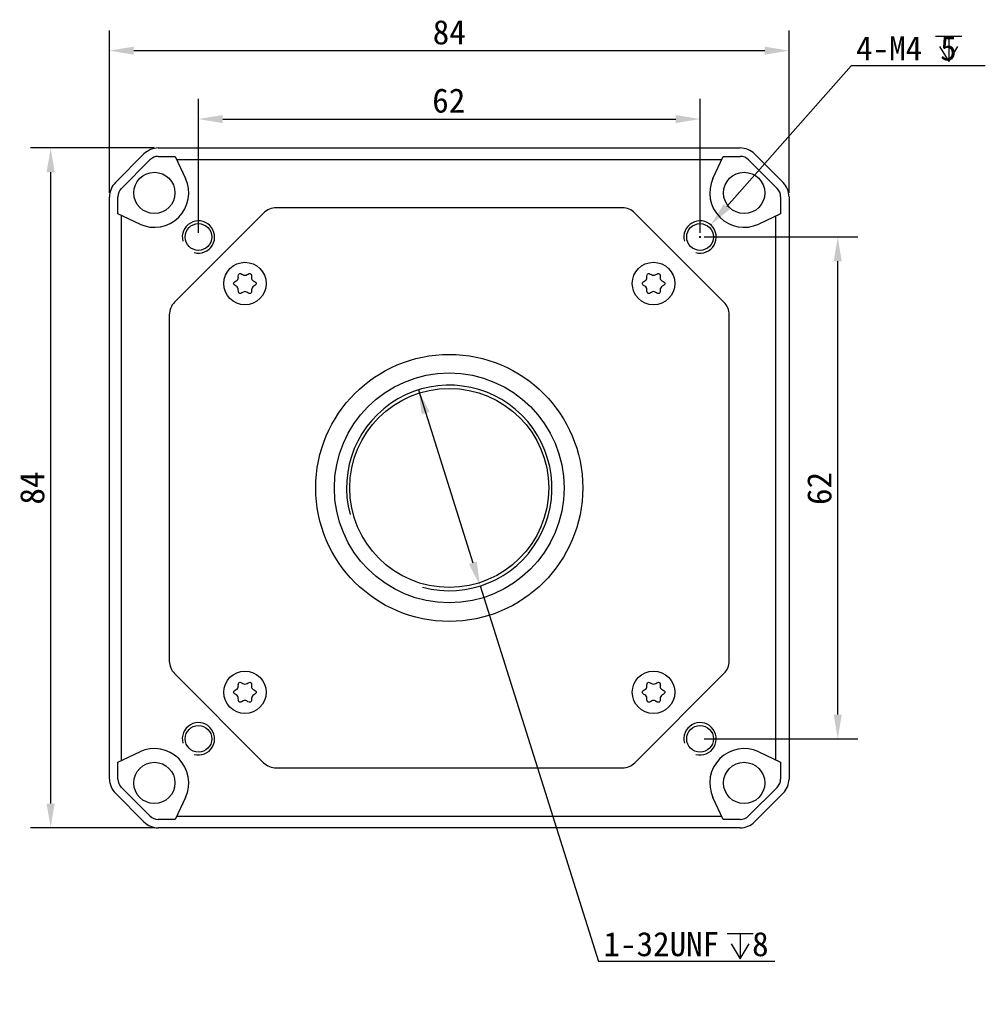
# Model space of a CAD drawing. Header units: millimetres. Extents: x 39 to 444, y 112 to 250.
# Tile 1 of 2: x 39 to 158, y 112 to 234. Entities that reach past the tile are written whole.
import ezdxf

# ---------------------------------------------------------------- set-up
doc = ezdxf.new("R2010")
doc.units = ezdxf.units.MM
doc.header["$LTSCALE"] = 23.1
doc.header["$PDMODE"] = 3
doc.header["$PDSIZE"] = 8
doc.layers.get('0').update_dxf_attribs({"linetype": 'CONTINUOUS'})
doc.layers.get('Defpoints').update_dxf_attribs({"linetype": 'CONTINUOUS'})
doc.layers.add('00_COMPONENTS', color=7, linetype='CONTINUOUS')
doc.layers.add('51__DRAFT_DIMS', color=7, linetype='CONTINUOUS')
doc.styles.get("Standard").update_dxf_attribs({"font": 'simfang.ttf'})
doc.dimstyles.new('DIMSTYLE_1', dxfattribs={"dimtxt": 3, "dimasz": 3, "dimexe": 2.5, "dimexo": 0.5, "dimgap": 0.75, "dimtad": 1, "dimdsep": 46, "dimtxsty": 'STANDARD', "dimblk": '_FILLED', "dimblk1": '_FILLED', "dimblk2": '_FILLED', "dimcen": 0.09, "dimclrt": 3, "dimazin": 2, "dimtp": 0.3, "dimtm": 0.3, "dimtfac": 1, "dimtofl": 0, "dimtmove": 0, "dimatfit": 3, "dimldrblk": '_FILLED', "dimfxl": 1, "dimtolj": 1, "dimarcsym": 0})
doc.dimstyles.new('DIMSTYLE_2', dxfattribs={"dimtxt": 3, "dimasz": 3, "dimexe": 2.5, "dimexo": 0.5, "dimtad": 1, "dimdsep": 46, "dimtxsty": 'STANDARD', "dimblk": '_FILLED', "dimblk1": '_FILLED', "dimblk2": '_FILLED', "dimcen": 0.09, "dimclrt": 3, "dimazin": 2, "dimtp": 0.1, "dimtm": 0.1, "dimtfac": 1, "dimtofl": 0, "dimtmove": 0, "dimatfit": 1, "dimldrblk": '_FILLED', "dimfxl": 1, "dimtolj": 1, "dimarcsym": 0})
doc.dimstyles.new('DIMSTYLE_5', dxfattribs={"dimtxt": 3, "dimasz": 3, "dimexe": 2.5, "dimexo": 0.5, "dimtad": 1, "dimdsep": 46, "dimtxsty": 'STANDARD', "dimblk": '_FILLED', "dimblk1": '_FILLED', "dimblk2": '_FILLED', "dimcen": 0.09, "dimclrt": 3, "dimazin": 2, "dimtp": 0.2, "dimtm": 0.2, "dimtfac": 1, "dimtmove": 0, "dimatfit": 2, "dimldrblk": '_FILLED', "dimfxl": 1, "dimtolj": 1, "dimarcsym": 0})

# ---------------------------------------------------------------- blocks, each defined once
blk = doc.blocks.new('_FILLED')
at = {"color": 0, "linetype": 'ByBlock'}
blk.add_solid([(0, 0), (-1, 0.167), (-1, -0.167)], dxfattribs=at)
blk = doc.blocks.new('*D1')
at = {"layer": '51__DRAFT_DIMS', "color": 0, "lineweight": -2}
for p, q in [((49.66, 212.47), (49.66, 232.53)), ((133.66, 212.47), (133.66, 232.53)), ((130.66, 230.03), (52.66, 230.03))]:
    blk.add_line(p, q, dxfattribs=at)
at = {"layer": 'Defpoints', "color": 0}
for p in [(49.66, 230.03), (49.66, 211.97), (133.66, 211.97)]:
    blk.add_point(p, dxfattribs=at)
at = {"layer": '51__DRAFT_DIMS', "color": 0, "linetype": 'ByBlock', "lineweight": -2, "xscale": 3, "yscale": 3, "zscale": 3, "rotation": 180}
blk.add_blockref('_FILLED', (49.66, 230.03), dxfattribs=at)
at = {"layer": '51__DRAFT_DIMS', "color": 0, "linetype": 'ByBlock', "lineweight": -2, "xscale": 3, "yscale": 3, "zscale": 3}
blk.add_blockref('_FILLED', (133.66, 230.03), dxfattribs=at)
at = {"layer": '51__DRAFT_DIMS', "insert": (91.66, 233.81), "char_height": 3, "attachment_point": 2}
blk.add_mtext('\\A1;84', dxfattribs=at)
blk = doc.blocks.new('*D2')
at = {"layer": '51__DRAFT_DIMS', "color": 0, "lineweight": -2}
for p, q in [((55.2, 218.01), (39.89, 218.01)), ((42.39, 215.01), (42.39, 137.01)), ((55.2, 134.01), (39.89, 134.01))]:
    blk.add_line(p, q, dxfattribs=at)
at = {"layer": 'Defpoints', "color": 0}
for p in [(55.7, 218.01), (42.39, 134.01), (55.7, 134.01)]:
    blk.add_point(p, dxfattribs=at)
at = {"layer": '51__DRAFT_DIMS', "color": 0, "linetype": 'ByBlock', "lineweight": -2, "xscale": 3, "yscale": 3, "zscale": 3}
for p, rotation in [((42.39, 218.01), 90), ((42.39, 134.01), 270)]:
    blk.add_blockref('_FILLED', p, dxfattribs=dict(at, rotation=rotation))
at = {"layer": '51__DRAFT_DIMS', "insert": (38.61, 175.99), "char_height": 3, "attachment_point": 2, "rotation": 90}
blk.add_mtext('\\A1;84', dxfattribs=at)
blk = doc.blocks.new('*D3')
at = {"layer": '51__DRAFT_DIMS', "color": 0, "lineweight": -2}
for p, q in [((60.66, 207.51), (60.66, 224.08)), ((122.66, 207.51), (122.66, 224.08)), ((63.66, 221.58), (119.66, 221.58))]:
    blk.add_line(p, q, dxfattribs=at)
at = {"layer": 'Defpoints', "color": 0}
for p in [(122.66, 221.58), (60.66, 207.01), (122.66, 207.01)]:
    blk.add_point(p, dxfattribs=at)
at = {"layer": '51__DRAFT_DIMS', "color": 0, "linetype": 'ByBlock', "lineweight": -2, "xscale": 3, "yscale": 3, "zscale": 3, "rotation": 180}
blk.add_blockref('_FILLED', (60.66, 221.58), dxfattribs=at)
at = {"layer": '51__DRAFT_DIMS', "color": 0, "linetype": 'ByBlock', "lineweight": -2, "xscale": 3, "yscale": 3, "zscale": 3}
blk.add_blockref('_FILLED', (122.66, 221.58), dxfattribs=at)
at = {"layer": '51__DRAFT_DIMS', "insert": (91.6, 225.37), "char_height": 3, "attachment_point": 2}
blk.add_mtext('\\A1;62', dxfattribs=at)
blk = doc.blocks.new('*D4')
at = {"layer": '51__DRAFT_DIMS', "color": 0, "lineweight": -2}
for p, q in [((123.16, 207.01), (142.18, 207.01)), ((139.68, 148.01), (139.68, 204.01)), ((123.16, 145.01), (142.18, 145.01))]:
    blk.add_line(p, q, dxfattribs=at)
at = {"layer": 'Defpoints', "color": 0}
for p in [(122.66, 207.01), (139.68, 207.01), (122.66, 145.01)]:
    blk.add_point(p, dxfattribs=at)
at = {"layer": '51__DRAFT_DIMS', "color": 0, "linetype": 'ByBlock', "lineweight": -2, "xscale": 3, "yscale": 3, "zscale": 3}
for p, rotation in [((139.68, 207.01), 90), ((139.68, 145.01), 270)]:
    blk.add_blockref('_FILLED', p, dxfattribs=dict(at, rotation=rotation))
at = {"layer": '51__DRAFT_DIMS', "insert": (135.9, 175.94), "char_height": 3, "attachment_point": 2, "rotation": 90}
blk.add_mtext('\\A1;62', dxfattribs=at)
blk = doc.blocks.new('*D5')
at = {"layer": '51__DRAFT_DIMS', "color": 0, "lineweight": -2}
for p in [(125.97, 210.76), (157.92, 228.16)]:
    blk.add_line(p, (141.32, 228.16), dxfattribs=at)
at = {"layer": '51__DRAFT_DIMS', "color": 0}
for p, q in [((122.57, 207.01), (122.75, 207.01)), ((122.66, 206.92), (122.66, 207.1))]:
    blk.add_line(p, q, dxfattribs=at)
at = {"layer": 'Defpoints', "color": 0}
for p in [(123.98, 208.51), (121.34, 205.51)]:
    blk.add_point(p, dxfattribs=at)
at = {"layer": '51__DRAFT_DIMS', "color": 0, "linetype": 'ByBlock', "lineweight": -2, "xscale": 3, "yscale": 3, "zscale": 3, "rotation": 228.5726390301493}
blk.add_blockref('_FILLED', (123.98, 208.51), dxfattribs=at)
at = {"layer": '51__DRAFT_DIMS', "insert": (141.95, 231.82), "char_height": 3, "attachment_point": 1}
blk.add_mtext('\\A1;4-M{\\A1;4\\Fgdt|c0;  \\fFangSong|b0|i0|c0|p0;5}', dxfattribs=at)
blk = doc.blocks.new('*D10')
at = {"layer": '51__DRAFT_DIMS', "color": 0, "lineweight": -2}
for p, q in [((87.84, 188.12), (94.58, 166.76)), ((95.48, 163.89), (110.11, 117.49)), ((131.92, 117.49), (110.11, 117.49))]:
    blk.add_line(p, q, dxfattribs=at)
at = {"layer": 'Defpoints', "color": 0}
for p in [(87.84, 188.12), (95.48, 163.89)]:
    blk.add_point(p, dxfattribs=at)
at = {"layer": '51__DRAFT_DIMS', "color": 0, "linetype": 'ByBlock', "lineweight": -2, "xscale": 3, "yscale": 3, "zscale": 3}
for p, rotation in [((87.84, 188.12), 107.5002796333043), ((95.48, 163.89), 287.5002796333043)]:
    blk.add_blockref('_FILLED', p, dxfattribs=dict(at, rotation=rotation))
at = {"layer": '51__DRAFT_DIMS', "insert": (110.73, 121.15), "char_height": 3, "attachment_point": 1}
blk.add_mtext('\\A1;1-32UNF  8', dxfattribs=at)

msp = doc.modelspace()

# ---------------------------------------------------------------- linework, layer by layer
at = {"layer": '00_COMPONENTS', "color": 7, "lineweight": 30}
for p, q in [((55.696, 218.006), (127.625, 218.006)), ((50.393, 213.738), (53.928, 217.274)), ((55.696, 216.967), (57.796, 216.967)), ((57.796, 216.967), (59.062, 214.252)), ((124.259, 214.252), (125.524, 216.967)), ((125.524, 216.967), (127.625, 216.967)), ((129.393, 217.274), (132.928, 213.738)), ((54.663, 216.539), (51.127, 213.004)), ((132.193, 213.004), (128.658, 216.539)), ((49.66, 140.042), (49.66, 211.971)), ((50.7, 209.87), (50.7, 211.971)), ((132.621, 211.971), (132.621, 209.87)), ((133.66, 211.971), (133.66, 140.042)), ((113.049, 210.606), (70.272, 210.606)), ((53.414, 208.604), (50.7, 209.87)), ((68.716, 209.962), (57.705, 198.95)), ((125.616, 198.95), (114.605, 209.962)), ((132.621, 209.87), (129.907, 208.604)), ((57.06, 197.395), (57.06, 154.617)), ((126.26, 154.617), (126.26, 197.395)), ((57.705, 153.062), (68.716, 142.05)), ((114.605, 142.05), (125.616, 153.062)), ((50.7, 142.142), (53.414, 143.408)), ((129.907, 143.408), (132.621, 142.142)), ((50.7, 140.042), (50.7, 142.142)), ((70.272, 141.406), (113.049, 141.406)), ((132.621, 142.142), (132.621, 140.042)), ((51.127, 139.009), (54.663, 135.473)), ((128.658, 135.473), (132.193, 139.009)), ((53.928, 134.738), (50.393, 138.274)), ((59.062, 137.76), (57.796, 135.045)), ((125.524, 135.045), (124.259, 137.76)), ((132.928, 138.274), (129.393, 134.738)), ((57.796, 135.045), (55.696, 135.045)), ((127.625, 135.045), (125.524, 135.045)), ((127.625, 134.006), (55.696, 134.006))]:
    msp.add_line(p, q, dxfattribs=at)
at = {"layer": '00_COMPONENTS', "lineweight": 30}
for p, q in [((125.336, 216.563), (57.985, 216.563)), ((51.104, 209.682), (51.104, 142.331)), ((132.044, 142.411), (132.044, 209.601)), ((57.985, 135.45), (125.336, 135.45))]:
    msp.add_line(p, q, dxfattribs=at)
at = {"layer": '00_COMPONENTS', "color": 7, "lineweight": 30}
for centre, radius in [((55.21, 212.456), 2.55), ((128.11, 212.456), 2.55), ((60.66, 207.006), 1.65), ((122.66, 207.006), 1.65), ((66.41, 201.256), 2.625), ((116.91, 201.256), 2.625), ((91.66, 176.006), 16.5), ((91.66, 176.006), 14.2), ((91.66, 176.006), 12.3), ((66.41, 150.756), 2.625), ((116.91, 150.756), 2.625), ((60.66, 145.006), 1.65), ((122.66, 145.006), 1.65), ((55.21, 139.556), 2.55), ((128.11, 139.556), 2.55)]:
    msp.add_circle(centre, radius, dxfattribs=at)
for centre, radius, start, end in [((55.696, 215.506), 2.5, 90, 135), ((127.625, 215.506), 2.5, 45, 90), ((55.696, 215.506), 1.461, 90, 135), ((127.625, 215.506), 1.461, 45, 90), ((55.21, 212.456), 4.25, 245, 25), ((128.11, 212.456), 4.25, 155, 295), ((52.16, 211.971), 2.5, 135, 180), ((52.16, 211.971), 1.461, 135, 180), ((131.16, 211.971), 1.461, 0, 45), ((131.16, 211.971), 2.5, 0, 45), ((70.272, 208.406), 2.2, 90, 135), ((113.049, 208.406), 2.2, 45, 90), ((65.127, 201.997), 0.462, 296.76577, 3.23423), ((66.41, 202.768), 0.488, 237.1925, 302.8075), ((67.599, 201.943), 0.372, 175.30431, 244.69569), ((115.627, 201.997), 0.462, 296.76577, 3.23423), ((116.91, 202.768), 0.488, 237.1925, 302.8075), ((118.099, 201.943), 0.372, 175.30431, 244.69569), ((65.101, 200.5), 0.488, 357.1925, 62.8075), ((67.693, 200.515), 0.462, 116.76577, 183.23423), ((115.601, 200.5), 0.488, 357.1925, 62.8075), ((118.193, 200.515), 0.462, 116.76577, 183.23423), ((66.41, 199.883), 0.372, 55.30431, 124.69569), ((116.91, 199.883), 0.372, 55.30431, 124.69569), ((59.26, 197.395), 2.2, 135, 180), ((124.06, 197.395), 2.2, 0, 45), ((59.26, 154.617), 2.2, 180, 225), ((124.06, 154.617), 2.2, 315, 360), ((65.127, 151.497), 0.462, 296.76577, 3.23423), ((66.41, 152.268), 0.488, 237.1925, 302.8075), ((67.599, 151.443), 0.372, 175.30431, 244.69569), ((115.627, 151.497), 0.462, 296.76577, 3.23423), ((116.91, 152.268), 0.488, 237.1925, 302.8075), ((118.099, 151.443), 0.372, 175.30431, 244.69569), ((65.101, 150), 0.488, 357.1925, 62.8075), ((66.41, 149.383), 0.372, 55.30431, 124.69569), ((67.693, 150.015), 0.462, 116.76577, 183.23423), ((115.601, 150), 0.488, 357.1925, 62.8075), ((116.91, 149.383), 0.372, 55.30431, 124.69569), ((118.193, 150.015), 0.462, 116.76577, 183.23423), ((55.21, 139.556), 4.25, 335, 115), ((128.11, 139.556), 4.25, 65, 205), ((70.272, 143.606), 2.2, 225, 270), ((113.049, 143.606), 2.2, 270, 315), ((52.16, 140.042), 2.5, 180, 225), ((52.16, 140.042), 1.461, 180, 225), ((131.16, 140.042), 1.461, 315, 360), ((131.16, 140.042), 2.5, 315, 360), ((55.696, 136.506), 1.461, 225, 270), ((127.625, 136.506), 1.461, 270, 315), ((55.696, 136.506), 2.5, 225, 270), ((127.625, 136.506), 2.5, 270, 315)]:
    msp.add_arc(centre, radius, start, end, dxfattribs=at)
at = {"layer": '00_COMPONENTS'}
for centre in [(60.66, 207.006), (122.66, 207.006), (60.66, 145.006), (122.66, 145.006)]:
    msp.add_arc(centre, 2, 255, 195, dxfattribs=at)
at = {"layer": '00_COMPONENTS', "color": 8}
msp.add_arc((91.66, 176.006), 12.7, 255, 195, dxfattribs=at)
at = {"layer": '00_COMPONENTS', "color": 7, "lineweight": 30}
for points, knots in [([(65.589, 202.023), (65.575, 202.265), (65.655, 202.56), (65.949, 202.485), (66.146, 202.358)], [0, 0, 0, 0, 0.5046054, 1, 1, 1, 1]), ([(66.675, 202.358), (66.872, 202.485), (67.175, 202.562), (67.251, 202.245), (67.228, 201.973)], [0, 0, 0, 0, 0.4792334, 1, 1, 1, 1]), ([(116.089, 202.023), (116.075, 202.265), (116.155, 202.56), (116.449, 202.485), (116.646, 202.358)], [0, 0, 0, 0, 0.5046054, 1, 1, 1, 1]), ([(117.175, 202.358), (117.372, 202.485), (117.675, 202.562), (117.751, 202.245), (117.728, 201.973)], [0, 0, 0, 0, 0.4792334, 1, 1, 1, 1]), ([(65.324, 200.934), (65.115, 201.041), (64.904, 201.258), (65.119, 201.475), (65.336, 201.584)], [0, 0, 0, 0, 0.4953946, 1, 1, 1, 1]), ([(67.44, 201.606), (67.687, 201.489), (67.926, 201.263), (67.702, 201.037), (67.485, 200.928)], [0, 0, 0, 0, 0.5161674, 1, 1, 1, 1]), ([(115.824, 200.934), (115.615, 201.041), (115.404, 201.258), (115.619, 201.475), (115.836, 201.584)], [0, 0, 0, 0, 0.4953946, 1, 1, 1, 1]), ([(117.94, 201.606), (118.187, 201.489), (118.426, 201.263), (118.202, 201.037), (117.985, 200.928)], [0, 0, 0, 0, 0.5161674, 1, 1, 1, 1]), ([(66.199, 200.189), (65.974, 200.034), (65.662, 199.941), (65.577, 200.242), (65.588, 200.476)], [0, 0, 0, 0, 0.5207666, 1, 1, 1, 1]), ([(67.232, 200.489), (67.246, 200.247), (67.162, 199.94), (66.847, 200.034), (66.622, 200.189)], [0, 0, 0, 0, 0.4838326, 1, 1, 1, 1]), ([(116.699, 200.189), (116.474, 200.034), (116.162, 199.941), (116.077, 200.242), (116.088, 200.476)], [0, 0, 0, 0, 0.5207666, 1, 1, 1, 1]), ([(117.732, 200.489), (117.746, 200.247), (117.662, 199.94), (117.347, 200.034), (117.122, 200.189)], [0, 0, 0, 0, 0.4838326, 1, 1, 1, 1]), ([(65.324, 150.434), (65.115, 150.541), (64.904, 150.758), (65.119, 150.975), (65.336, 151.084)], [0, 0, 0, 0, 0.4953946, 1, 1, 1, 1]), ([(65.589, 151.523), (65.575, 151.765), (65.655, 152.06), (65.949, 151.985), (66.146, 151.858)], [0, 0, 0, 0, 0.5046054, 1, 1, 1, 1]), ([(66.675, 151.858), (66.872, 151.985), (67.175, 152.062), (67.251, 151.745), (67.228, 151.473)], [0, 0, 0, 0, 0.4792334, 1, 1, 1, 1]), ([(67.44, 151.106), (67.687, 150.989), (67.926, 150.763), (67.702, 150.537), (67.485, 150.428)], [0, 0, 0, 0, 0.5161674, 1, 1, 1, 1]), ([(115.824, 150.434), (115.615, 150.541), (115.404, 150.758), (115.619, 150.975), (115.836, 151.084)], [0, 0, 0, 0, 0.4953946, 1, 1, 1, 1]), ([(116.089, 151.523), (116.075, 151.765), (116.155, 152.06), (116.449, 151.985), (116.646, 151.858)], [0, 0, 0, 0, 0.5046054, 1, 1, 1, 1]), ([(117.175, 151.858), (117.372, 151.985), (117.675, 152.062), (117.751, 151.745), (117.728, 151.473)], [0, 0, 0, 0, 0.4792334, 1, 1, 1, 1]), ([(117.94, 151.106), (118.187, 150.989), (118.426, 150.763), (118.202, 150.537), (117.985, 150.428)], [0, 0, 0, 0, 0.5161674, 1, 1, 1, 1]), ([(66.199, 149.689), (65.974, 149.534), (65.662, 149.441), (65.577, 149.742), (65.588, 149.976)], [0, 0, 0, 0, 0.5207666, 1, 1, 1, 1]), ([(67.232, 149.989), (67.246, 149.747), (67.162, 149.44), (66.847, 149.534), (66.622, 149.689)], [0, 0, 0, 0, 0.4838326, 1, 1, 1, 1]), ([(116.699, 149.689), (116.474, 149.534), (116.162, 149.441), (116.077, 149.742), (116.088, 149.976)], [0, 0, 0, 0, 0.5207666, 1, 1, 1, 1]), ([(117.732, 149.989), (117.746, 149.747), (117.662, 149.44), (117.347, 149.534), (117.122, 149.689)], [0, 0, 0, 0, 0.4838326, 1, 1, 1, 1])]:
    msp.add_open_spline(points, degree=3, knots=knots, dxfattribs=at)
at = {"layer": '51__DRAFT_DIMS', "color": 0}
for p, q in [((151.766, 231.813), (155.016, 231.813)), ((153.391, 231.813), (153.391, 228.688)), ((125.995, 120.935), (129.245, 120.935)), ((127.62, 120.935), (127.62, 117.81))]:
    msp.add_line(p, q, dxfattribs=at)
for points in [[(152.266, 230.563), (153.391, 228.688), (154.516, 230.563)], [(126.495, 119.685), (127.62, 117.81), (128.745, 119.685)]]:
    msp.add_lwpolyline(points, dxfattribs=at)

# ---------------------------------------------------------------- dimensions: what is measured, and where the dimension line sits
at = {"layer": '51__DRAFT_DIMS', "color": 8}
for base, p1, p2, angle, picture, middle in [((49.66, 230.028), (133.66, 211.971), (49.66, 211.971), 180, '*D1', (91.66, 230.028)), ((42.392, 134.006), (55.696, 218.006), (55.696, 134.006), 270, '*D2', (42.392, 175.991)), ((139.683, 207.006), (122.66, 145.006), (122.66, 207.006), 90, '*D4', (139.683, 175.945))]:
    dim = msp.add_linear_dim(base=base, p1=p1, p2=p2, angle=angle, dimstyle='DIMSTYLE_1', override={"dimclrt": 256}, dxfattribs=at)
    dim.commit()
    dim.dimension.update_dxf_attribs({"geometry": picture, "text_midpoint": middle, "dimtype": 160})
dim = msp.add_diameter_dim_2p(p1=(121.337, 205.507), p2=(123.984, 208.506), text='4-M{\\A1;<>\\Fgdt|c0;  \\fFangSong|b0|i0|c0|p0;5}', dimstyle='DIMSTYLE_2', override={"dimtih": 1, "dimtoh": 1, "dimpost": '<>', "dimtxsty": 'STANDARD', "dimclrt": 256}, dxfattribs=at)
dim.commit()
dim.dimension.update_dxf_attribs({"geometry": '*D5', "text_midpoint": (149.935, 228.156), "dimtype": 163})
dim = msp.add_linear_dim(base=(122.66, 221.581), p1=(60.66, 207.006), p2=(122.66, 207.006), dimstyle='DIMSTYLE_1', override={"dimclrt": 256}, dxfattribs=at)
dim.commit()
dim.dimension.update_dxf_attribs({"geometry": '*D3', "text_midpoint": (91.599, 221.581), "dimtype": 160})
at = {"layer": '51__DRAFT_DIMS', "color": 0}
dim = msp.add_diameter_dim_2p(p1=(87.841, 188.118), p2=(95.479, 163.894), text='1-32UNF  8', dimstyle='DIMSTYLE_5', override={"dimtih": 1, "dimtoh": 1, "dimpost": '<>', "dimtxsty": 'STANDARD', "dimclrt": 256}, dxfattribs=at)
dim.commit()
dim.dimension.update_dxf_attribs({"geometry": '*D10', "text_midpoint": (121.329, 117.494), "dimtype": 163})

doc.saveas('drawing.dxf')
